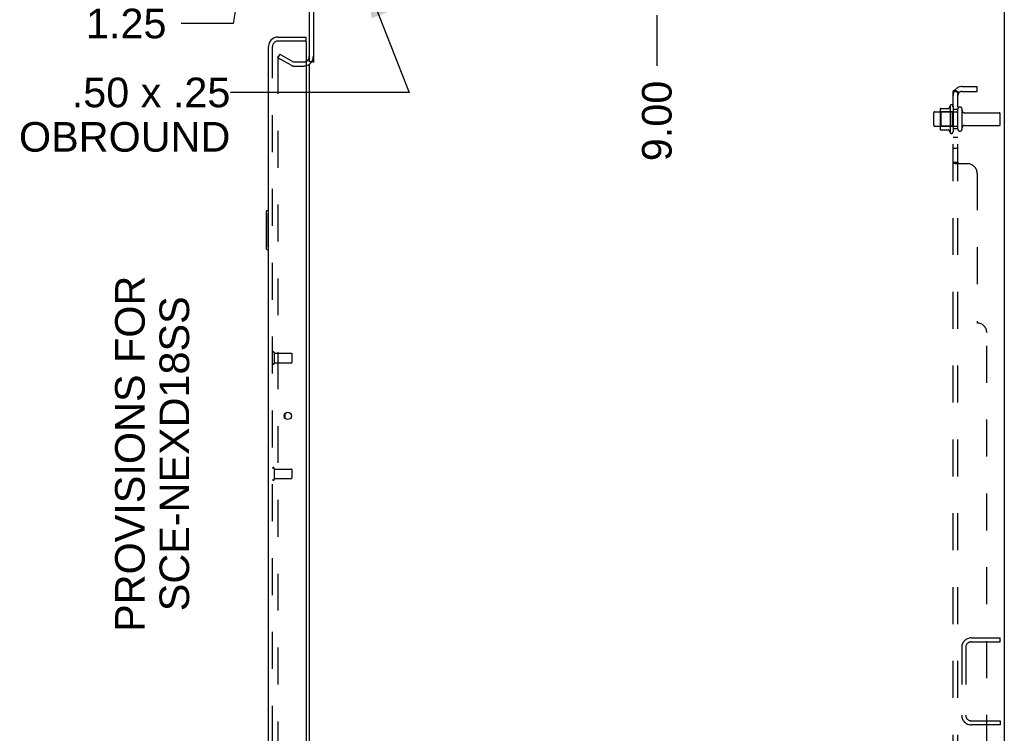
# Model space of a CAD drawing. Header units: inches. Extents: x 0 to 174, y 0 to 112.
# Tile 26 of 29: x 94 to 119, y 55 to 73. Entities that reach past the tile are written whole.
import ezdxf

# ---------------------------------------------------------------- set-up
doc = ezdxf.new("R2010")
doc.units = ezdxf.units.IN
doc.header["$LTSCALE"] = 9.560375
doc.header["$MEASUREMENT"] = 0
doc.linetypes.add('HIDDEN', pattern=[0.2, 0.1, -0.1])
doc.layers.get('0').update_dxf_attribs({"linetype": 'CONTINUOUS'})
for name, color, linetype in [('DEFAULT_2', 8, 'HIDDEN'), ('DIMENSIONS', 7, 'CONTINUOUS'), ('DOOR_ASSEMBLY', 7, 'CONTINUOUS'), ('SUBPANEL', 7, 'CONTINUOUS')]:
    doc.layers.add(name, color=color, linetype=linetype)
doc.styles.get("Standard").update_dxf_attribs({"font": 'arial.ttf'})
doc.dimstyles.new('DIMSTYLE_2', dxfattribs={"dimtxt": 0.766875, "dimasz": 1.0225, "dimexe": 0.09, "dimexo": 0.07, "dimgap": 0.01875, "dimtad": 0, "dimtih": 1, "dimtoh": 1, "dimzin": 4, "dimdsep": 46, "dimtxsty": 'Standard', "dimblk": '_FILLED', "dimblk1": '_FILLED', "dimblk2": '_FILLED', "dimcen": 0.09, "dimadec": 3, "dimazin": 1, "dimtfac": 1, "dimtdec": 3, "dimtofl": 0, "dimtmove": 0, "dimatfit": 3, "dimldrblk": '_FILLED', "dimfxl": 0, "dimtolj": 1, "dimtzin": 4, "dimarcsym": 0})
doc.dimstyles.get("Standard").update_dxf_attribs({"dimtxt": 0.869125, "dimasz": 1.0225, "dimexe": 0.09, "dimexo": 0.07, "dimgap": 0.09, "dimtad": 0, "dimtih": 1, "dimtoh": 1, "dimdec": 3, "dimzin": 4, "dimdsep": 46, "dimtxsty": 'Standard', "dimblk": '_FILLED', "dimblk1": '_FILLED', "dimblk2": '_FILLED', "dimcen": 0.09, "dimadec": 3, "dimazin": 1, "dimtp": 0.001, "dimtm": 0.001, "dimtfac": 1, "dimtdec": 3, "dimtofl": 0, "dimtmove": 0, "dimatfit": 3, "dimldrblk": '_FILLED', "dimfxl": 0, "dimtolj": 1, "dimtzin": 4, "dimarcsym": 0})

# ---------------------------------------------------------------- blocks, each defined once
blk = doc.blocks.new('*D12')
at = {"layer": 'DIMENSIONS', "color": 2, "linetype": 'Continuous'}
for p, q in [((99.628, 74.276), (99.432, 73.126)), ((101.785, 74.276), (99.628, 74.276)), ((99.432, 73.126), (98.09, 73.126))]:
    blk.add_line(p, q, dxfattribs=at)
at = {"layer": 'DIMENSIONS', "color": 2, "linetype": 'Continuous', "insert": (97.707, 73.51), "char_height": 0.7669, "width": 2.08396, "attachment_point": 3, "line_spacing_factor": 0.9}
blk.add_mtext('1.25', dxfattribs=at)
blk = doc.blocks.new('_FILLED')
at = {"color": 0, "linetype": 'ByBlock'}
blk.add_solid([(0, 0), (-1, 0.2), (-1, -0.2)], dxfattribs=at)
blk = doc.blocks.new('*D13')
at = {"layer": 'DIMENSIONS', "color": 2, "linetype": 'Continuous'}
blk.add_line((104.941, 48.526), (98.09, 48.526), dxfattribs=at)
at = {"layer": 'DIMENSIONS', "color": 2, "linetype": 'Continuous', "insert": (97.707, 48.91), "char_height": 0.7669, "width": 2.67979, "attachment_point": 3, "line_spacing_factor": 0.9}
blk.add_mtext('27.00', dxfattribs=at)
blk = doc.blocks.new('*D14')
at = {"layer": 'DIMENSIONS', "color": 2, "linetype": 'Continuous'}
blk.add_line((104.941, 44.026), (98.09, 44.026), dxfattribs=at)
at = {"layer": 'DIMENSIONS', "color": 2, "linetype": 'Continuous', "insert": (97.707, 44.41), "char_height": 0.7669, "width": 2.67979, "attachment_point": 3, "line_spacing_factor": 0.9}
blk.add_mtext('31.50', dxfattribs=at)
blk = doc.blocks.new('*D15')
at = {"layer": 'DIMENSIONS', "color": 2, "linetype": 'Continuous'}
for p, q in [((99.307, 45.675), (98.09, 45.675)), ((99.453, 45.276), (99.307, 45.675)), ((101.785, 45.276), (99.453, 45.276))]:
    blk.add_line(p, q, dxfattribs=at)
at = {"layer": 'DIMENSIONS', "color": 2, "linetype": 'Continuous', "insert": (97.707, 46.059), "char_height": 0.7669, "width": 2.67979, "attachment_point": 3, "line_spacing_factor": 0.9}
blk.add_mtext('30.25', dxfattribs=at)
blk = doc.blocks.new('*D16')
at = {"layer": 'DIMENSIONS', "color": 2, "linetype": 'Continuous'}
for p, q in [((99.402, 42.776), (99.281, 42.391)), ((109.91, 42.776), (99.402, 42.776)), ((99.281, 42.391), (98.09, 42.391))]:
    blk.add_line(p, q, dxfattribs=at)
at = {"layer": 'DIMENSIONS', "color": 2, "linetype": 'Continuous', "insert": (97.707, 42.775), "char_height": 0.7669, "width": 2.67979, "attachment_point": 3, "line_spacing_factor": 0.9}
blk.add_mtext('32.75', dxfattribs=at)
blk = doc.blocks.new('*D21')
at = {"layer": 'DIMENSIONS', "color": 2, "linetype": 'Continuous'}
blk.add_line((110.407, 73.342), (110.407, 72.028), dxfattribs=at)
at = {"layer": 'DIMENSIONS', "color": 2, "linetype": 'Continuous', "insert": (110.023, 71.645), "char_height": 0.7669, "width": 2.08396, "attachment_point": 3, "rotation": 90, "line_spacing_factor": 0.9}
blk.add_mtext('9.00', dxfattribs=at)

msp = doc.modelspace()

# ---------------------------------------------------------------- linework, layer by layer
at = {"color": 3, "linetype": 'Continuous'}
for p, q in [((101.407, 72.13), (101.407, 75.28)), ((101.511, 75.28), (101.511, 72.119)), ((119.407, 75.422), (119.407, 7.63)), ((101.407, 10.974), (101.407, 72.078))]:
    msp.add_line(p, q, dxfattribs=at)
at = {"color": 7, "linetype": 'Continuous'}
msp.add_line((101.511, 72.13), (101.407, 72.13), dxfattribs=at)
at = {"color": 3, "linetype": 'Continuous'}
msp.add_arc((101.264, 72.273), 0.142, 296.4681, 360, dxfattribs=at)
at = {"layer": 'DEFAULT_2', "color": 8, "linetype": 'HIDDEN'}
for p, q in [((100.646, 72.331), (100.594, 72.241)), ((100.594, 72.261), (100.594, 10.792)), ((100.934, 72.045), (100.594, 72.241)), ((100.646, 72.331), (100.986, 72.135)), ((101.003, 72.13), (101.264, 72.13)), ((101.003, 72.026), (101.264, 72.026)), ((117.742, 70.907), (117.742, 70.396)), ((117.752, 70.929), (117.98, 70.929)), ((118.008, 71.007), (118.008, 70.295)), ((118.078, 70.985), (118.078, 70.317)), ((118.203, 70.394), (118.203, 70.909)), ((118.313, 70.394), (118.313, 70.909)), ((117.578, 70.494), (117.578, 70.809)), ((117.608, 70.839), (118.203, 70.839)), ((117.762, 70.835), (117.742, 70.855)), ((117.762, 70.835), (117.762, 70.468)), ((118.058, 70.835), (117.762, 70.835)), ((118.058, 70.835), (118.078, 70.855)), ((118.058, 70.835), (118.058, 70.468)), ((118.375, 70.816), (119.273, 70.816)), ((119.303, 70.516), (119.303, 70.786)), ((117.608, 70.464), (118.203, 70.464)), ((117.762, 70.468), (117.742, 70.448)), ((118.058, 70.468), (117.762, 70.468)), ((118.058, 70.468), (118.078, 70.448)), ((118.375, 70.486), (119.273, 70.486)), ((117.752, 70.374), (117.98, 70.374)), ((118.549, 57.214), (119.303, 57.214)), ((119.303, 57.11), (119.303, 57.214)), ((118.303, 56.967), (118.303, 55.21)), ((118.407, 56.967), (118.407, 55.21)), ((118.549, 57.11), (119.303, 57.11)), ((118.549, 55.068), (119.303, 55.068)), ((119.303, 54.964), (118.549, 54.964)), ((119.303, 55.068), (119.303, 54.964))]:
    msp.add_line(p, q, dxfattribs=at)
for points in [[(100.612, 72.281), (100.61, 72.281), (100.608, 72.28), (100.606, 72.28), (100.604, 72.279), (100.603, 72.278), (100.601, 72.276), (100.599, 72.275), (100.598, 72.273), (100.597, 72.271), (100.596, 72.27), (100.595, 72.267), (100.595, 72.265), (100.594, 72.263), (100.594, 72.261)], [(100.619, 72.279), (100.618, 72.28), (100.616, 72.28), (100.614, 72.281), (100.612, 72.281), (100.612, 72.281)]]:
    msp.add_lwpolyline(points, dxfattribs=at)
for centre, radius, start, end in [((101.264, 72.273), 0.246, 270, 360), ((101.003, 72.163), 0.137, 240, 270), ((101.003, 72.163), 0.033, 240, 270), ((101.264, 72.273), 0.142, 270, 296.4681), ((117.752, 70.919), 0.01, 90, 174.8062), ((117.883, 70.907), 0.141, 174.7919, 180), ((117.961, 70.939), 0.01, 270, 336.0321), ((118.608, 70.651), 0.698, 149.3369, 156.0321), ((118.039, 70.985), 0.0384, 0, 145.5503), ((118.258, 70.909), 0.055, 360, 180), ((117.608, 70.809), 0.03, 90, 180), ((118.375, 70.879), 0.0625, 180, 270), ((119.273, 70.786), 0.03, 360, 90), ((117.608, 70.494), 0.03, 180, 270), ((117.883, 70.396), 0.141, 180, 185.2081), ((118.258, 70.394), 0.055, 180, 0), ((118.375, 70.424), 0.0625, 90, 180), ((119.273, 70.516), 0.03, 270, 0), ((117.752, 70.384), 0.01, 185.1938, 270), ((117.961, 70.364), 0.01, 23.9679, 90), ((118.608, 70.651), 0.698, 203.9679, 210.6631), ((118.039, 70.317), 0.0384, 214.4497, 360), ((118.549, 56.967), 0.246, 90, 180), ((118.549, 56.967), 0.142, 90, 180), ((118.549, 55.21), 0.246, 180, 270), ((118.549, 55.21), 0.142, 180, 270)]:
    msp.add_arc(centre, radius, start, end, dxfattribs=at)
at = {"layer": 'DOOR_ASSEMBLY', "color": 3, "linetype": 'Continuous'}
for p, q in [((100.595, 72.776), (101.328, 72.776)), ((100.349, 10.523), (100.349, 72.53)), ((101.328, 72.652), (101.328, 10.4))]:
    msp.add_line(p, q, dxfattribs=at)
at = {"layer": 'DOOR_ASSEMBLY', "color": 7, "linetype": 'Continuous'}
for p, q in [((101.328, 72.672), (101.328, 72.776)), ((101.328, 72.672), (101.308, 72.672)), ((100.289, 68.261), (100.289, 67.291)), ((100.349, 68.276), (100.304, 68.276)), ((100.336, 68.176), (100.336, 67.376)), ((100.304, 67.276), (100.349, 67.276)), ((100.773, 63.018), (100.773, 62.908))]:
    msp.add_line(p, q, dxfattribs=at)
at = {"layer": 'DOOR_ASSEMBLY', "color": 8, "linetype": 'HIDDEN'}
for p, q in [((100.453, 10.523), (100.453, 72.53)), ((101.308, 72.672), (100.595, 72.672)), ((100.496, 64.605), (100.496, 64.321)), ((100.496, 64.587), (100.943, 64.587)), ((100.953, 64.577), (100.953, 64.349)), ((100.496, 64.339), (100.943, 64.339)), ((100.496, 61.605), (100.496, 61.321)), ((100.496, 61.587), (100.943, 61.587)), ((100.953, 61.577), (100.953, 61.349)), ((100.496, 61.339), (100.943, 61.339))]:
    msp.add_line(p, q, dxfattribs=at)
at = {"layer": 'DOOR_ASSEMBLY', "color": 7, "linetype": 'Continuous'}
for points in [[(100.334, 68.212), (100.334, 68.207), (100.335, 68.201), (100.335, 68.195), (100.335, 68.189), (100.335, 68.183), (100.336, 68.176)], [(100.336, 67.376), (100.335, 67.37), (100.335, 67.364), (100.335, 67.358), (100.335, 67.352), (100.334, 67.346), (100.334, 67.34)]]:
    msp.add_lwpolyline(points, dxfattribs=at)
at = {"layer": 'DOOR_ASSEMBLY', "color": 3, "linetype": 'Continuous'}
msp.add_circle((100.849, 62.963), 0.0938, dxfattribs=at)
for centre, radius, start, end in [((100.595, 72.53), 0.246, 90, 180), ((101.308, 72.652), 0.02, 0, 90)]:
    msp.add_arc(centre, radius, start, end, dxfattribs=at)
at = {"layer": 'DOOR_ASSEMBLY', "color": 8, "linetype": 'HIDDEN'}
for centre, radius, start, end in [((100.595, 72.53), 0.142, 90, 180), ((100.474, 64.605), 0.0215, 0, 180), ((100.943, 64.577), 0.01, 0, 90), ((100.474, 64.321), 0.0215, 180, 360), ((100.943, 64.349), 0.01, 270, 360), ((100.474, 61.605), 0.0215, 0, 180), ((100.943, 61.577), 0.01, 0, 90), ((100.474, 61.321), 0.0215, 180, 360), ((100.943, 61.349), 0.01, 270, 360)]:
    msp.add_arc(centre, radius, start, end, dxfattribs=at)
at = {"layer": 'DOOR_ASSEMBLY', "color": 7, "linetype": 'Continuous'}
for centre, radius, start, end in [((100.513, 72.386), 0.26, 87.3797, 90), ((100.304, 68.261), 0.015, 90, 180), ((100.334, 68.261), 0.015, 0, 90), ((100.304, 67.291), 0.015, 180, 270), ((100.334, 67.291), 0.015, 270, 360)]:
    msp.add_arc(centre, radius, start, end, dxfattribs=at)
at = {"layer": 'SUBPANEL', "color": 8, "linetype": 'HIDDEN'}
for p, q in [((118.132, 71.409), (118.228, 71.329)), ((118.315, 71.495), (118.703, 71.495)), ((118.703, 71.37), (118.703, 71.495)), ((118.078, 11.683), (118.078, 71.37)), ((118.203, 71.37), (118.078, 71.37)), ((118.157, 71.368), (118.158, 71.367)), ((118.158, 71.367), (118.159, 71.367)), ((118.159, 71.367), (118.161, 71.366)), ((118.161, 71.366), (118.162, 71.366)), ((118.162, 71.366), (118.164, 71.366)), ((118.164, 71.366), (118.165, 71.365)), ((118.165, 71.365), (118.167, 71.365)), ((118.167, 71.365), (118.168, 71.364)), ((118.168, 71.364), (118.17, 71.364)), ((118.17, 71.364), (118.172, 71.363)), ((118.203, 11.683), (118.203, 71.37)), ((118.203, 71.35), (118.203, 71.35)), ((118.315, 71.37), (118.703, 71.37)), ((118.203, 70.901), (118.078, 70.901)), ((118.203, 70.401), (118.078, 70.401)), ((118.203, 70.173), (118.078, 70.173)), ((118.203, 69.892), (118.078, 69.892)), ((118.203, 69.53), (118.078, 69.53)), ((118.083, 69.521), (118.081, 69.522)), ((118.111, 69.506), (118.104, 69.509)), ((118.453, 69.495), (118.132, 69.495)), ((118.229, 69.502), (118.228, 69.503)), ((118.703, 69.245), (118.703, 65.37)), ((118.953, 17.933), (118.953, 65.12))]:
    msp.add_line(p, q, dxfattribs=at)
for points in [[(118.132, 71.409), (118.13, 71.406), (118.127, 71.404), (118.125, 71.402), (118.122, 71.4), (118.118, 71.399), (118.115, 71.397), (118.111, 71.395), (118.108, 71.393), (118.1, 71.39)], [(118.1, 71.39), (118.097, 71.389), (118.094, 71.387), (118.091, 71.386), (118.088, 71.384), (118.085, 71.382), (118.083, 71.38), (118.081, 71.379), (118.08, 71.377), (118.079, 71.375), (118.078, 71.373), (118.078, 71.372), (118.078, 71.37)], [(118.146, 71.37), (118.146, 71.37), (118.145, 71.37), (118.145, 71.37), (118.144, 71.37), (118.144, 71.37), (118.143, 71.37), (118.143, 71.37), (118.143, 71.37)], [(118.143, 71.37), (118.143, 71.37), (118.143, 71.37), (118.143, 71.37), (118.143, 71.37), (118.144, 71.37), (118.144, 71.37), (118.144, 71.37), (118.145, 71.37), (118.145, 71.37), (118.146, 71.37), (118.147, 71.37), (118.147, 71.37), (118.148, 71.37), (118.148, 71.369), (118.149, 71.369), (118.149, 71.369), (118.15, 71.369), (118.151, 71.369), (118.151, 71.369), (118.152, 71.369), (118.153, 71.369), (118.153, 71.368), (118.154, 71.368), (118.155, 71.368), (118.155, 71.368), (118.156, 71.368), (118.157, 71.368)], [(118.172, 71.363), (118.173, 71.363), (118.174, 71.362), (118.175, 71.362), (118.176, 71.362), (118.177, 71.361), (118.178, 71.361), (118.179, 71.361), (118.18, 71.36), (118.181, 71.36), (118.182, 71.36), (118.182, 71.359), (118.183, 71.359), (118.184, 71.358), (118.185, 71.358), (118.186, 71.358), (118.187, 71.357), (118.188, 71.357), (118.189, 71.356), (118.19, 71.356), (118.191, 71.356), (118.191, 71.355), (118.192, 71.355), (118.193, 71.355), (118.194, 71.354), (118.195, 71.354), (118.195, 71.353), (118.196, 71.353), (118.197, 71.353), (118.198, 71.352), (118.198, 71.352), (118.199, 71.352), (118.2, 71.351), (118.2, 71.351), (118.201, 71.351), (118.202, 71.35), (118.202, 71.35), (118.203, 71.349), (118.204, 71.349), (118.204, 71.349), (118.205, 71.348), (118.205, 71.348), (118.206, 71.348), (118.206, 71.348), (118.206, 71.347), (118.207, 71.347), (118.207, 71.347)], [(118.217, 71.346), (118.215, 71.349), (118.213, 71.351), (118.212, 71.353), (118.21, 71.355), (118.208, 71.358), (118.206, 71.36), (118.205, 71.362), (118.204, 71.365), (118.203, 71.367), (118.203, 71.368), (118.203, 71.37)], [(118.207, 71.347), (118.207, 71.347), (118.207, 71.347), (118.207, 71.347), (118.207, 71.347), (118.206, 71.347), (118.206, 71.348), (118.206, 71.348), (118.205, 71.348), (118.205, 71.348), (118.205, 71.349), (118.204, 71.349), (118.204, 71.349), (118.203, 71.35)], [(118.228, 71.329), (118.229, 71.33), (118.229, 71.331), (118.229, 71.331), (118.229, 71.332), (118.228, 71.333), (118.227, 71.335), (118.227, 71.336), (118.225, 71.337), (118.224, 71.339), (118.223, 71.341), (118.221, 71.343), (118.217, 71.346)], [(118.079, 69.526), (118.078, 69.528), (118.078, 69.529), (118.078, 69.53)], [(118.091, 69.515), (118.088, 69.517), (118.085, 69.519), (118.083, 69.521), (118.081, 69.522), (118.08, 69.524), (118.079, 69.526), (118.078, 69.528), (118.078, 69.529), (118.078, 69.53)], [(118.097, 69.512), (118.094, 69.514), (118.091, 69.515), (118.088, 69.517)], [(118.104, 69.509), (118.1, 69.511), (118.097, 69.512)], [(118.122, 69.501), (118.118, 69.503), (118.115, 69.504), (118.111, 69.506)], [(118.132, 69.495), (118.13, 69.497), (118.127, 69.498), (118.125, 69.5), (118.122, 69.501)], [(118.132, 69.495), (118.13, 69.497), (118.127, 69.498), (118.125, 69.5)], [(118.21, 69.52), (118.208, 69.522), (118.206, 69.523), (118.205, 69.525), (118.204, 69.526), (118.203, 69.528), (118.203, 69.529), (118.203, 69.53)], [(118.213, 69.517), (118.212, 69.519), (118.21, 69.52), (118.208, 69.522), (118.206, 69.523), (118.205, 69.525), (118.204, 69.526), (118.203, 69.528), (118.203, 69.529), (118.203, 69.53)], [(118.227, 69.506), (118.225, 69.508), (118.224, 69.509), (118.223, 69.511), (118.221, 69.512), (118.219, 69.513), (118.217, 69.515), (118.213, 69.517)], [(118.228, 69.495), (118.229, 69.497), (118.229, 69.499), (118.229, 69.5), (118.229, 69.502), (118.228, 69.503), (118.227, 69.505), (118.227, 69.506), (118.225, 69.508), (118.224, 69.509), (118.223, 69.511), (118.221, 69.512), (118.219, 69.513)], [(118.229, 69.497), (118.229, 69.499), (118.229, 69.5)]]:
    msp.add_lwpolyline(points, dxfattribs=at)
for centre, radius, start, end in [((118.315, 71.258), 0.237, 90, 180), ((118.315, 71.258), 0.112, 90, 180), ((118.453, 69.245), 0.25, 0, 90), ((118.703, 65.12), 0.25, 0, 90)]:
    msp.add_arc(centre, radius, start, end, dxfattribs=at)

# ---------------------------------------------------------------- texts
at = {"layer": 'DIMENSIONS', "color": 2, "linetype": 'Continuous', "insert": (99.362, 71.725), "char_height": 0.7669, "width": 5.4679, "attachment_point": 3, "line_spacing_factor": 0.9}
msp.add_mtext('.50 x .25\\POBROUND', dxfattribs=at)
at = {"layer": 'DIMENSIONS', "color": 2, "linetype": 'Continuous', "insert": (96.376, 61.983), "char_height": 0.76687, "width": 9.2082, "attachment_point": 2, "rotation": 90, "line_spacing_factor": 0.9}
msp.add_mtext('PROVISIONS FOR\\PSCE-NEXD18SS', dxfattribs=at)

# ---------------------------------------------------------------- dimensions: what is measured, and where the dimension line sits
at = {"layer": 'DIMENSIONS', "color": 2, "linetype": 'Continuous'}
for feature_location, offset, dtype, origin, picture, middle in [((104.941, 48.526), (-6.851, 0), 0, (105.657, 75.526), '*D13', (96.357, 48.522)), ((104.941, 44.026), (-6.851, 0), 0, (105.657, 75.526), '*D14', (96.365, 44.022)), ((101.785, 45.276), (-3.695, 0.399), 0, (102.501, 75.526), '*D15', (96.368, 45.671)), ((109.91, 42.776), (-11.82, -0.385), 0, (110.626, 75.526), '*D16', (96.368, 42.387)), ((101.785, 74.276), (-3.695, -1.15), 0, (102.501, 75.526), '*D12', (96.701, 73.122)), ((110.407, 73.342), (0, -1.313), 1, (101.407, 74.058), '*D21', (110.411, 70.601))]:
    dim = msp.add_ordinate_dim(feature_location=feature_location, offset=offset, dtype=dtype, origin=origin, dimstyle='DIMSTYLE_2', dxfattribs=at)
    dim.commit()
    dim.dimension.update_dxf_attribs({"geometry": picture, "text_midpoint": middle})

# ---------------------------------------------------------------- leaders
at = {"layer": 'DIMENSIONS', "color": 2, "linetype": 'Continuous', "annotation_type": 0, "has_hookline": 1, "hookline_direction": 1, "text_width": 5.367}
msp.add_leader([(102.838, 74.285), (103.993, 71.342), (99.362, 71.342)], dimstyle='Standard', override={"dimtad": 0}, dxfattribs=at)

doc.saveas('drawing.dxf')
